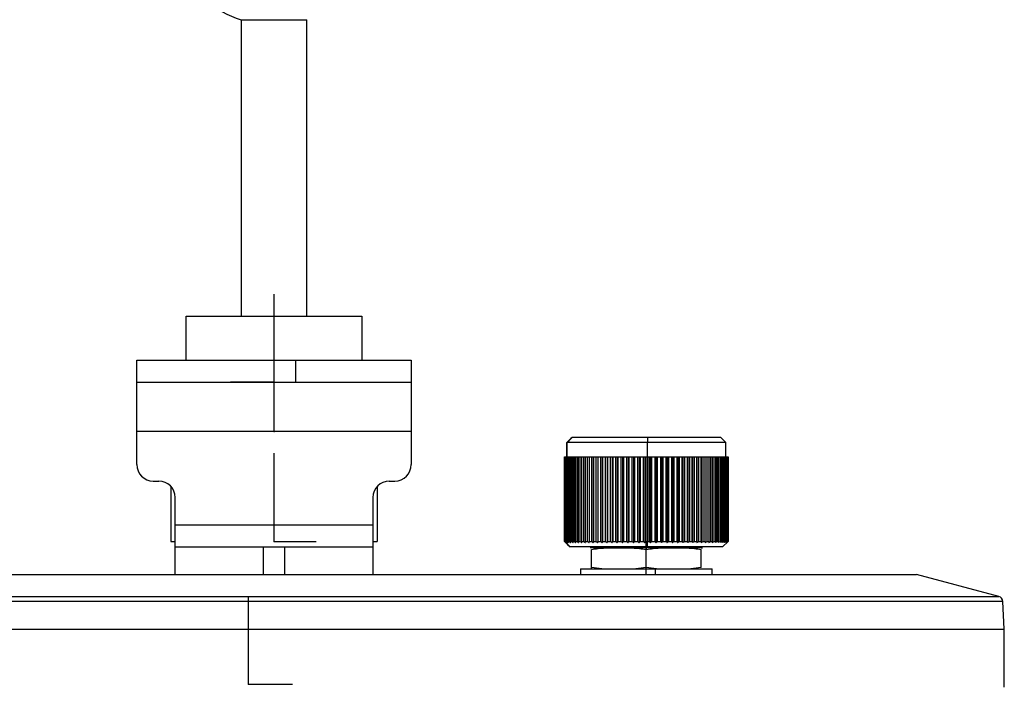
# Model space of a CAD drawing. Header units: millimetres. Extents: x 0 to 325, y 0 to 226.
# Tile 8 of 11: x 61 to 150, y 78 to 139. Entities that reach past the tile are written whole.
import ezdxf

# ---------------------------------------------------------------- set-up
doc = ezdxf.new("R2010")
doc.units = ezdxf.units.MM
doc.header["$PDSIZE"] = -1

msp = doc.modelspace()

# ---------------------------------------------------------------- linework, layer by layer
at = {"color": 7, "linetype": 'Continuous', "lineweight": 25}
for p, q in [((80.931, 138.681), (80.931, 111.681)), ((80.931, 138.681), (86.931, 138.681)), ((86.931, 111.681), (86.931, 138.681)), ((75.931, 111.681), (91.931, 111.681)), ((75.931, 107.681), (75.931, 111.681)), ((91.931, 111.681), (91.931, 107.681)), ((71.431, 107.681), (96.431, 107.681)), ((71.431, 98.181), (71.431, 107.681)), ((85.878, 107.681), (85.878, 105.681)), ((96.431, 107.681), (96.431, 98.181)), ((71.431, 105.681), (96.431, 105.681)), ((96.431, 101.181), (71.431, 101.181)), ((110.953, 100.547), (110.586, 100.181)), ((110.95, 100.531), (110.95, 100.531)), ((111.087, 100.681), (110.953, 100.547)), ((110.953, 100.534), (110.953, 100.547)), ((110.953, 100.547), (110.953, 100.534)), ((111.087, 100.681), (124.581, 100.681)), ((117.941, 100.681), (117.949, 100.181)), ((125.081, 100.181), (124.581, 100.681)), ((110.586, 100.181), (110.586, 98.881)), ((125.081, 100.181), (110.599, 100.181)), ((110.599, 98.881), (110.599, 100.181)), ((117.949, 98.881), (117.949, 100.181)), ((125.081, 98.881), (125.081, 100.181)), ((110.386, 98.881), (125.281, 98.881)), ((110.386, 91.181), (110.386, 98.881)), ((110.399, 98.881), (110.399, 91.181)), ((110.4, 91.181), (110.4, 98.881)), ((110.418, 98.881), (110.418, 91.181)), ((110.456, 91.181), (110.456, 98.881)), ((110.488, 98.881), (110.488, 91.181)), ((110.547, 91.181), (110.547, 98.881)), ((110.594, 98.881), (110.594, 91.181)), ((110.674, 91.181), (110.674, 98.881)), ((110.735, 98.881), (110.735, 91.181)), ((110.836, 91.181), (110.836, 98.881)), ((110.911, 98.881), (110.911, 91.181)), ((111.032, 91.181), (111.032, 98.881)), ((111.12, 98.881), (111.12, 91.181)), ((111.261, 91.181), (111.261, 98.881)), ((111.362, 98.881), (111.362, 91.181)), ((111.522, 91.181), (111.522, 98.881)), ((111.636, 98.881), (111.636, 91.181)), ((111.814, 91.181), (111.814, 98.881)), ((111.939, 98.881), (111.939, 91.181)), ((112.135, 91.181), (112.135, 98.881)), ((112.272, 98.881), (112.272, 91.181)), ((112.484, 91.181), (112.484, 98.881)), ((112.631, 98.881), (112.631, 91.181)), ((112.859, 91.181), (112.859, 98.881)), ((113.006, 98.881), (113.006, 91.076)), ((113.016, 98.881), (113.016, 91.181)), ((113.258, 91.181), (113.258, 98.881)), ((113.404, 98.881), (113.404, 91.076)), ((113.425, 98.881), (113.425, 91.181)), ((113.679, 91.181), (113.679, 98.881)), ((113.824, 98.881), (113.824, 91.076)), ((113.854, 98.881), (113.854, 91.181)), ((114.121, 91.181), (114.121, 98.881)), ((114.263, 98.881), (114.263, 91.076)), ((114.304, 98.881), (114.304, 91.181)), ((114.581, 91.181), (114.581, 98.881)), ((114.719, 98.881), (114.719, 91.076)), ((114.77, 98.881), (114.77, 91.181)), ((115.056, 91.181), (115.056, 98.881)), ((115.191, 98.881), (115.191, 91.076)), ((115.251, 98.881), (115.251, 91.181)), ((115.545, 91.181), (115.545, 98.881)), ((115.676, 98.881), (115.676, 91.076)), ((115.745, 98.881), (115.745, 91.181)), ((116.045, 91.181), (116.045, 98.881)), ((116.171, 98.881), (116.171, 91.076)), ((116.249, 98.881), (116.249, 91.181)), ((116.554, 91.181), (116.554, 98.881)), ((116.674, 98.881), (116.674, 91.076)), ((116.761, 98.881), (116.761, 91.181)), ((117.069, 91.181), (117.069, 98.881)), ((117.183, 98.881), (117.183, 91.076)), ((117.277, 98.881), (117.277, 91.181)), ((117.588, 91.181), (117.588, 98.881)), ((117.695, 98.881), (117.695, 91.076)), ((117.797, 98.881), (117.797, 91.181)), ((117.953, 98.881), (117.953, 91.181)), ((118.108, 91.181), (118.108, 98.881)), ((118.207, 98.881), (118.207, 91.076)), ((118.317, 98.881), (118.317, 91.181)), ((118.627, 91.181), (118.627, 98.881)), ((118.718, 98.881), (118.718, 91.076)), ((118.834, 98.881), (118.834, 91.181)), ((119.142, 91.181), (119.142, 98.881)), ((119.224, 98.881), (119.224, 91.076)), ((119.347, 98.881), (119.347, 91.181)), ((119.65, 91.181), (119.65, 98.881)), ((119.724, 98.881), (119.724, 91.076)), ((119.852, 98.881), (119.852, 91.181)), ((120.15, 91.181), (120.15, 98.881)), ((120.214, 98.881), (120.214, 91.076)), ((120.347, 98.881), (120.347, 91.181)), ((120.638, 91.181), (120.638, 98.881)), ((120.693, 98.881), (120.693, 91.076)), ((120.83, 98.881), (120.83, 91.181)), ((121.112, 91.181), (121.112, 98.881)), ((121.158, 98.881), (121.158, 91.076)), ((121.299, 98.881), (121.299, 91.181)), ((121.571, 91.181), (121.571, 98.881)), ((121.607, 98.881), (121.607, 91.076)), ((121.75, 98.881), (121.75, 91.181)), ((122.011, 91.181), (122.011, 98.881)), ((122.037, 98.881), (122.037, 91.076)), ((122.183, 98.881), (122.183, 91.181)), ((122.431, 91.181), (122.431, 98.881)), ((122.447, 98.881), (122.447, 91.076)), ((122.594, 98.881), (122.594, 91.181)), ((122.829, 91.181), (122.829, 98.881)), ((122.834, 98.881), (122.834, 91.076)), ((122.982, 98.881), (122.982, 91.181)), ((123.202, 91.181), (123.202, 98.881)), ((123.345, 98.881), (123.345, 91.181)), ((123.549, 91.181), (123.549, 98.881)), ((123.681, 98.881), (123.681, 91.181)), ((123.868, 91.181), (123.868, 98.881)), ((123.988, 98.881), (123.988, 91.181)), ((124.158, 91.181), (124.158, 98.881)), ((124.266, 98.881), (124.266, 91.181)), ((124.417, 91.181), (124.417, 98.881)), ((124.512, 98.881), (124.512, 91.181)), ((124.644, 91.181), (124.644, 98.881)), ((124.726, 98.881), (124.726, 91.181)), ((124.838, 91.181), (124.838, 98.881)), ((124.906, 98.881), (124.906, 91.181)), ((124.997, 91.181), (124.997, 98.881)), ((125.051, 98.881), (125.051, 91.181)), ((125.122, 91.181), (125.122, 98.881)), ((125.162, 98.881), (125.162, 91.181)), ((125.211, 91.181), (125.211, 98.881)), ((125.237, 98.881), (125.237, 91.181)), ((125.264, 91.181), (125.264, 98.881)), ((125.275, 98.881), (125.275, 91.181)), ((125.281, 91.181), (125.281, 98.881)), ((72.931, 96.681), (73.431, 96.681)), ((74.543, 96.188), (74.543, 91.181)), ((93.319, 96.188), (93.319, 91.181)), ((94.431, 96.681), (94.931, 96.681)), ((74.931, 88.181), (74.931, 95.181)), ((92.931, 95.181), (92.931, 88.181)), ((74.931, 92.681), (92.931, 92.681)), ((74.543, 91.181), (74.931, 91.181)), ((74.931, 90.681), (92.931, 90.681)), ((82.931, 90.681), (82.931, 88.181)), ((84.931, 88.181), (84.931, 90.681)), ((92.931, 91.181), (93.319, 91.181)), ((110.399, 91.181), (110.4, 91.181)), ((110.418, 91.181), (110.456, 91.181)), ((110.488, 91.181), (110.547, 91.181)), ((110.594, 91.181), (110.674, 91.181)), ((110.735, 91.181), (110.836, 91.181)), ((124.781, 90.681), (110.887, 90.681)), ((110.911, 91.181), (111.032, 91.181)), ((111.12, 91.181), (111.261, 91.181)), ((111.362, 91.181), (111.522, 91.181)), ((111.636, 91.181), (111.814, 91.181)), ((111.939, 91.181), (112.135, 91.181)), ((112.272, 91.181), (112.484, 91.181)), ((112.631, 91.181), (112.859, 91.181)), ((122.908, 90.589), (112.765, 90.589)), ((113.016, 91.181), (113.258, 91.181)), ((113.26, 90.589), (113.26, 90.681)), ((113.425, 91.181), (113.679, 91.181)), ((113.854, 91.181), (114.121, 91.181)), ((114.304, 91.181), (114.581, 91.181)), ((114.77, 91.181), (115.056, 91.181)), ((115.251, 91.181), (115.545, 91.181)), ((115.745, 91.181), (116.045, 91.181)), ((116.249, 91.181), (116.554, 91.181)), ((116.761, 91.181), (117.069, 91.181)), ((117.277, 91.181), (117.588, 91.181)), ((117.797, 91.181), (118.108, 91.181)), ((117.944, 90.681), (117.953, 91.181)), ((118.317, 91.181), (118.627, 91.181)), ((118.834, 91.181), (119.142, 91.181)), ((119.347, 91.181), (119.65, 91.181)), ((119.852, 91.181), (120.15, 91.181)), ((120.347, 91.181), (120.638, 91.181)), ((120.83, 91.181), (121.112, 91.181)), ((121.299, 91.181), (121.571, 91.181)), ((121.75, 91.181), (122.011, 91.181)), ((122.183, 91.181), (122.431, 91.181)), ((122.402, 90.589), (122.402, 90.681)), ((122.594, 91.181), (122.829, 91.181)), ((122.832, 90.587), (122.935, 90.589)), ((122.982, 91.181), (123.202, 91.181)), ((123.345, 91.181), (123.549, 91.181)), ((123.681, 91.181), (123.868, 91.181)), ((123.988, 91.181), (124.158, 91.181)), ((124.266, 91.181), (124.417, 91.181)), ((124.512, 91.181), (124.644, 91.181)), ((124.726, 91.181), (124.838, 91.181)), ((124.781, 90.681), (125.281, 91.181)), ((124.906, 91.181), (124.997, 91.181)), ((125.051, 91.181), (125.122, 91.181)), ((125.162, 91.181), (125.211, 91.181)), ((125.237, 91.181), (125.264, 91.181)), ((125.275, 91.181), (125.281, 91.181)), ((112.831, 88.681), (112.831, 90.453)), ((117.831, 88.81), (117.831, 90.453)), ((122.831, 88.81), (122.831, 90.453)), ((113.771, 88.681), (112.831, 88.81)), ((117.831, 88.81), (116.891, 88.681)), ((118.771, 88.681), (117.831, 88.81)), ((122.831, 88.81), (121.891, 88.681)), ((25.431, 88.181), (142.431, 88.181)), ((111.831, 88.681), (111.831, 88.181)), ((111.831, 88.681), (123.831, 88.681)), ((118.642, 88.681), (118.642, 88.181)), ((123.831, 88.181), (123.831, 88.681)), ((149.928, 86.172), (142.431, 88.181)), ((17.934, 86.172), (149.928, 86.172)), ((150.298, 85.715), (17.564, 85.715)), ((150.431, 83.181), (150.298, 85.715)), ((17.431, 83.181), (150.431, 83.181)), ((150.431, 77.906), (150.431, 83.181))]:
    msp.add_line(p, q, dxfattribs=at)
at = {"color": 7, "linetype": 'Continuous'}
for p, q in [((83.931, 105.681), (83.931, 113.707)), ((83.931, 101.181), (83.931, 109.207)), ((83.931, 105.681), (79.967, 105.681)), ((83.931, 101.181), (80.141, 101.181)), ((83.931, 91.181), (83.931, 99.207)), ((117.831, 88.181), (117.831, 96.207)), ((83.931, 91.181), (87.77, 91.181)), ((117.831, 88.181), (121.807, 88.181)), ((81.602, 78.189), (81.602, 86.215)), ((81.602, 78.189), (85.615, 78.189))]:
    msp.add_line(p, q, dxfattribs=at)
at = {"color": 7, "linetype": 'Continuous', "lineweight": 25, "flags": 128}
for points in [[(110.599, 100.181), (110.796, 100.377), (110.95, 100.531)], [(110.95, 100.531), (111.034, 100.615), (111.1, 100.681)], [(110.386, 91.181), (110.667, 90.901), (110.887, 90.681)], [(110.9, 90.681), (110.619, 90.961), (110.399, 91.181)]]:
    msp.add_lwpolyline(points, dxfattribs=at)
at = {"color": 7, "linetype": 'Continuous', "lineweight": 25}
for centre, radius, start, end in [((83.931, 148.221), 10, 210.50016, 252.5424), ((72.931, 98.181), 1.5, 180, 270), ((94.931, 98.181), 1.5, 270, 0), ((73.431, 95.181), 1.5, 0, 90), ((94.431, 95.181), 1.5, 90, 180), ((149.799, 85.689), 0.5, 3, 75)]:
    msp.add_arc(centre, radius, start, end, dxfattribs=at)
for points, knots in [([(110.4, 91.181), (110.421, 91.161), (110.459, 91.126), (110.497, 91.091), (110.513, 91.076)], [0, 0, 0, 0, 0.56, 1, 1, 1, 1]), ([(110.513, 91.076), (110.496, 91.096), (110.464, 91.13), (110.432, 91.166), (110.418, 91.181)], [0, 0, 0, 0, 0.56, 1, 1, 1, 1]), ([(110.456, 91.181), (110.478, 91.161), (110.518, 91.126), (110.558, 91.091), (110.575, 91.076)], [0, 0, 0, 0, 0.56, 1, 1, 1, 1]), ([(110.575, 91.076), (110.559, 91.096), (110.53, 91.13), (110.501, 91.166), (110.488, 91.181)], [0, 0, 0, 0, 0.56, 1, 1, 1, 1]), ([(110.547, 91.181), (110.571, 91.161), (110.612, 91.126), (110.654, 91.091), (110.673, 91.076)], [0, 0, 0, 0, 0.56, 1, 1, 1, 1]), ([(110.673, 91.076), (110.658, 91.096), (110.632, 91.13), (110.606, 91.166), (110.594, 91.181)], [0, 0, 0, 0, 0.56, 1, 1, 1, 1]), ([(110.674, 91.181), (110.699, 91.161), (110.742, 91.126), (110.786, 91.091), (110.805, 91.076)], [0, 0, 0, 0, 0.56, 1, 1, 1, 1]), ([(110.805, 91.076), (110.792, 91.096), (110.768, 91.13), (110.745, 91.166), (110.735, 91.181)], [0, 0, 0, 0, 0.56, 1, 1, 1, 1]), ([(110.836, 91.181), (110.861, 91.161), (110.906, 91.126), (110.951, 91.091), (110.971, 91.076)], [0, 0, 0, 0, 0.56, 1, 1, 1, 1]), ([(110.971, 91.076), (110.96, 91.096), (110.94, 91.13), (110.92, 91.166), (110.911, 91.181)], [0, 0, 0, 0, 0.56, 1, 1, 1, 1]), ([(111.032, 91.181), (111.058, 91.161), (111.104, 91.126), (111.15, 91.091), (111.171, 91.076)], [0, 0, 0, 0, 0.56, 1, 1, 1, 1]), ([(111.171, 91.076), (111.161, 91.096), (111.144, 91.13), (111.128, 91.166), (111.12, 91.181)], [0, 0, 0, 0, 0.56, 1, 1, 1, 1]), ([(111.261, 91.181), (111.288, 91.161), (111.335, 91.126), (111.382, 91.091), (111.403, 91.076)], [0, 0, 0, 0, 0.56, 1, 1, 1, 1]), ([(111.403, 91.076), (111.395, 91.096), (111.382, 91.13), (111.368, 91.166), (111.362, 91.181)], [0, 0, 0, 0, 0.56, 1, 1, 1, 1]), ([(111.522, 91.181), (111.549, 91.161), (111.597, 91.126), (111.645, 91.091), (111.667, 91.076)], [0, 0, 0, 0, 0.56, 1, 1, 1, 1]), ([(111.667, 91.076), (111.661, 91.096), (111.651, 91.13), (111.64, 91.166), (111.636, 91.181)], [0, 0, 0, 0, 0.56, 1, 1, 1, 1]), ([(111.814, 91.181), (111.841, 91.161), (111.89, 91.126), (111.939, 91.091), (111.96, 91.076)], [0, 0, 0, 0, 0.56, 1, 1, 1, 1]), ([(111.96, 91.076), (111.956, 91.096), (111.949, 91.13), (111.943, 91.166), (111.939, 91.181)], [0, 0, 0, 0, 0.56, 1, 1, 1, 1]), ([(112.135, 91.181), (112.162, 91.161), (112.212, 91.126), (112.261, 91.091), (112.282, 91.076)], [0, 0, 0, 0, 0.56, 1, 1, 1, 1]), ([(112.282, 91.076), (112.28, 91.096), (112.277, 91.13), (112.273, 91.166), (112.272, 91.181)], [0, 0, 0, 0, 0.56, 1, 1, 1, 1]), ([(112.484, 91.181), (112.511, 91.161), (112.561, 91.126), (112.61, 91.091), (112.632, 91.076)], [0, 0, 0, 0, 0.56, 1, 1, 1, 1]), ([(112.632, 91.076), (112.632, 91.096), (112.632, 91.13), (112.631, 91.166), (112.631, 91.181)], [0, 0, 0, 0, 0.56, 1, 1, 1, 1]), ([(113.26, 90.582), (113.189, 90.583), (113.011, 90.583), (112.833, 90.587), (112.727, 90.589)], [0, 0, 0, 0, 0.399317, 1, 1, 1, 1]), ([(112.831, 90.453), (113.245, 90.519), (113.662, 90.585), (114.088, 90.587), (114.12, 90.587), (114.229, 90.588), (114.637, 90.588), (115.329, 90.588), (116.021, 90.588), (116.435, 90.588), (116.547, 90.588), (116.996, 90.585), (117.415, 90.519), (117.831, 90.453)], [0, 0, 0, 0, 0.249296, 0.251387, 0.255284, 0.268493, 0.316575, 0.499399, 0.68285, 0.730774, 0.747553, 0.749496, 1, 1, 1, 1]), ([(112.859, 91.181), (112.886, 91.161), (112.935, 91.126), (112.984, 91.091), (113.006, 91.076)], [0, 0, 0, 0, 0.56, 1, 1, 1, 1]), ([(113.006, 91.076), (113.008, 91.096), (113.011, 91.13), (113.015, 91.166), (113.016, 91.181)], [0, 0, 0, 0, 0.56, 1, 1, 1, 1]), ([(113.258, 91.181), (113.285, 91.161), (113.334, 91.126), (113.383, 91.091), (113.404, 91.076)], [0, 0, 0, 0, 0.56, 1, 1, 1, 1]), ([(113.404, 91.076), (113.408, 91.096), (113.415, 91.13), (113.422, 91.166), (113.425, 91.181)], [0, 0, 0, 0, 0.56, 1, 1, 1, 1]), ([(113.679, 91.181), (113.706, 91.161), (113.754, 91.126), (113.803, 91.091), (113.824, 91.076)], [0, 0, 0, 0, 0.56, 1, 1, 1, 1]), ([(113.824, 91.076), (113.83, 91.096), (113.84, 91.13), (113.85, 91.166), (113.854, 91.181)], [0, 0, 0, 0, 0.56, 1, 1, 1, 1]), ([(114.121, 91.181), (114.147, 91.161), (114.195, 91.126), (114.242, 91.091), (114.263, 91.076)], [0, 0, 0, 0, 0.56, 1, 1, 1, 1]), ([(114.263, 91.076), (114.271, 91.096), (114.284, 91.13), (114.298, 91.166), (114.304, 91.181)], [0, 0, 0, 0, 0.56, 1, 1, 1, 1]), ([(114.581, 91.181), (114.606, 91.161), (114.653, 91.126), (114.699, 91.091), (114.719, 91.076)], [0, 0, 0, 0, 0.56, 1, 1, 1, 1]), ([(114.719, 91.076), (114.729, 91.096), (114.746, 91.13), (114.762, 91.166), (114.77, 91.181)], [0, 0, 0, 0, 0.56, 1, 1, 1, 1]), ([(115.056, 91.181), (115.081, 91.161), (115.126, 91.126), (115.171, 91.091), (115.191, 91.076)], [0, 0, 0, 0, 0.56, 1, 1, 1, 1]), ([(115.191, 91.076), (115.202, 91.096), (115.222, 91.13), (115.242, 91.166), (115.251, 91.181)], [0, 0, 0, 0, 0.56, 1, 1, 1, 1]), ([(115.545, 91.181), (115.57, 91.161), (115.613, 91.126), (115.657, 91.091), (115.676, 91.076)], [0, 0, 0, 0, 0.56, 1, 1, 1, 1]), ([(115.676, 91.076), (115.689, 91.096), (115.712, 91.13), (115.735, 91.166), (115.745, 91.181)], [0, 0, 0, 0, 0.56, 1, 1, 1, 1]), ([(116.045, 91.181), (116.069, 91.161), (116.11, 91.126), (116.152, 91.091), (116.171, 91.076)], [0, 0, 0, 0, 0.56, 1, 1, 1, 1]), ([(116.171, 91.076), (116.185, 91.096), (116.211, 91.13), (116.237, 91.166), (116.249, 91.181)], [0, 0, 0, 0, 0.56, 1, 1, 1, 1]), ([(116.554, 91.181), (116.577, 91.161), (116.616, 91.126), (116.656, 91.091), (116.674, 91.076)], [0, 0, 0, 0, 0.56, 1, 1, 1, 1]), ([(116.674, 91.076), (116.69, 91.096), (116.719, 91.13), (116.748, 91.166), (116.761, 91.181)], [0, 0, 0, 0, 0.56, 1, 1, 1, 1]), ([(117.069, 91.181), (117.09, 91.161), (117.128, 91.126), (117.166, 91.091), (117.183, 91.076)], [0, 0, 0, 0, 0.56, 1, 1, 1, 1]), ([(117.183, 91.076), (117.2, 91.096), (117.232, 91.13), (117.264, 91.166), (117.277, 91.181)], [0, 0, 0, 0, 0.56, 1, 1, 1, 1]), ([(117.588, 91.181), (117.608, 91.161), (117.643, 91.126), (117.679, 91.091), (117.695, 91.076)], [0, 0, 0, 0, 0.56, 1, 1, 1, 1]), ([(117.695, 91.076), (117.714, 91.096), (117.748, 91.13), (117.782, 91.166), (117.797, 91.181)], [0, 0, 0, 0, 0.56, 1, 1, 1, 1]), ([(117.831, 90.453), (118.245, 90.519), (118.662, 90.585), (119.088, 90.587), (119.12, 90.587), (119.229, 90.588), (119.637, 90.588), (120.329, 90.588), (121.021, 90.588), (121.435, 90.588), (121.547, 90.588), (121.996, 90.585), (122.415, 90.519), (122.831, 90.453)], [0, 0, 0, 0, 0.249296, 0.251387, 0.255284, 0.268493, 0.316575, 0.499399, 0.68285, 0.730774, 0.747553, 0.749496, 1, 1, 1, 1]), ([(117.831, 90.58), (117.831, 90.584), (117.831, 90.595), (117.831, 90.508), (117.831, 90.453)], [0, 0, 0, 0, 0.358844, 1, 1, 1, 1]), ([(118.108, 91.181), (118.127, 91.161), (118.16, 91.126), (118.193, 91.091), (118.207, 91.076)], [0, 0, 0, 0, 0.56, 1, 1, 1, 1]), ([(118.207, 91.076), (118.228, 91.096), (118.264, 91.13), (118.301, 91.166), (118.317, 91.181)], [0, 0, 0, 0, 0.56, 1, 1, 1, 1]), ([(118.627, 91.181), (118.644, 91.161), (118.674, 91.126), (118.705, 91.091), (118.718, 91.076)], [0, 0, 0, 0, 0.56, 1, 1, 1, 1]), ([(118.718, 91.076), (118.74, 91.096), (118.779, 91.13), (118.817, 91.166), (118.834, 91.181)], [0, 0, 0, 0, 0.56, 1, 1, 1, 1]), ([(119.142, 91.181), (119.157, 91.161), (119.185, 91.126), (119.212, 91.091), (119.224, 91.076)], [0, 0, 0, 0, 0.56, 1, 1, 1, 1]), ([(119.224, 91.076), (119.247, 91.096), (119.288, 91.13), (119.329, 91.166), (119.347, 91.181)], [0, 0, 0, 0, 0.56, 1, 1, 1, 1]), ([(119.65, 91.181), (119.664, 91.161), (119.688, 91.126), (119.713, 91.091), (119.724, 91.076)], [0, 0, 0, 0, 0.56, 1, 1, 1, 1]), ([(119.724, 91.076), (119.748, 91.096), (119.791, 91.13), (119.833, 91.166), (119.852, 91.181)], [0, 0, 0, 0, 0.56, 1, 1, 1, 1]), ([(120.15, 91.181), (120.162, 91.161), (120.183, 91.126), (120.205, 91.091), (120.214, 91.076)], [0, 0, 0, 0, 0.56, 1, 1, 1, 1]), ([(120.214, 91.076), (120.239, 91.096), (120.284, 91.13), (120.328, 91.166), (120.347, 91.181)], [0, 0, 0, 0, 0.56, 1, 1, 1, 1]), ([(120.638, 91.181), (120.648, 91.161), (120.667, 91.126), (120.685, 91.091), (120.693, 91.076)], [0, 0, 0, 0, 0.56, 1, 1, 1, 1]), ([(120.693, 91.076), (120.719, 91.096), (120.765, 91.13), (120.81, 91.166), (120.83, 91.181)], [0, 0, 0, 0, 0.56, 1, 1, 1, 1]), ([(121.112, 91.181), (121.121, 91.161), (121.136, 91.126), (121.151, 91.091), (121.158, 91.076)], [0, 0, 0, 0, 0.56, 1, 1, 1, 1]), ([(121.158, 91.076), (121.184, 91.096), (121.231, 91.13), (121.278, 91.166), (121.299, 91.181)], [0, 0, 0, 0, 0.56, 1, 1, 1, 1]), ([(121.571, 91.181), (121.578, 91.161), (121.59, 91.126), (121.602, 91.091), (121.607, 91.076)], [0, 0, 0, 0, 0.56, 1, 1, 1, 1]), ([(121.607, 91.076), (121.634, 91.096), (121.681, 91.13), (121.729, 91.166), (121.75, 91.181)], [0, 0, 0, 0, 0.56, 1, 1, 1, 1]), ([(122.011, 91.181), (122.016, 91.161), (122.025, 91.126), (122.033, 91.091), (122.037, 91.076)], [0, 0, 0, 0, 0.56, 1, 1, 1, 1]), ([(122.037, 91.076), (122.064, 91.096), (122.113, 91.13), (122.161, 91.166), (122.183, 91.181)], [0, 0, 0, 0, 0.56, 1, 1, 1, 1]), ([(122.431, 91.181), (122.434, 91.161), (122.439, 91.126), (122.445, 91.091), (122.447, 91.076)], [0, 0, 0, 0, 0.56, 1, 1, 1, 1]), ([(122.447, 91.076), (122.474, 91.096), (122.523, 91.13), (122.572, 91.166), (122.594, 91.181)], [0, 0, 0, 0, 0.56, 1, 1, 1, 1]), ([(122.829, 91.181), (122.83, 91.161), (122.832, 91.126), (122.833, 91.091), (122.834, 91.076)], [0, 0, 0, 0, 0.56, 1, 1, 1, 1]), ([(122.834, 91.076), (122.862, 91.096), (122.911, 91.13), (122.96, 91.166), (122.982, 91.181)], [0, 0, 0, 0, 0.56, 1, 1, 1, 1]), ([(123.202, 91.181), (123.201, 91.161), (123.199, 91.126), (123.198, 91.091), (123.197, 91.076)], [0, 0, 0, 0, 0.56, 1, 1, 1, 1]), ([(123.197, 91.076), (123.225, 91.096), (123.274, 91.13), (123.323, 91.166), (123.345, 91.181)], [0, 0, 0, 0, 0.56, 1, 1, 1, 1]), ([(123.549, 91.181), (123.546, 91.161), (123.541, 91.126), (123.536, 91.091), (123.534, 91.076)], [0, 0, 0, 0, 0.56, 1, 1, 1, 1]), ([(123.534, 91.076), (123.561, 91.096), (123.61, 91.13), (123.659, 91.166), (123.681, 91.181)], [0, 0, 0, 0, 0.56, 1, 1, 1, 1]), ([(123.868, 91.181), (123.864, 91.161), (123.855, 91.126), (123.847, 91.091), (123.843, 91.076)], [0, 0, 0, 0, 0.56, 1, 1, 1, 1]), ([(123.843, 91.076), (123.87, 91.096), (123.919, 91.13), (123.967, 91.166), (123.988, 91.181)], [0, 0, 0, 0, 0.56, 1, 1, 1, 1]), ([(124.158, 91.181), (124.151, 91.161), (124.14, 91.126), (124.128, 91.091), (124.122, 91.076)], [0, 0, 0, 0, 0.56, 1, 1, 1, 1]), ([(124.122, 91.076), (124.149, 91.096), (124.197, 91.13), (124.245, 91.166), (124.266, 91.181)], [0, 0, 0, 0, 0.56, 1, 1, 1, 1]), ([(124.417, 91.181), (124.409, 91.161), (124.393, 91.126), (124.378, 91.091), (124.371, 91.076)], [0, 0, 0, 0, 0.56, 1, 1, 1, 1]), ([(124.371, 91.076), (124.398, 91.096), (124.445, 91.13), (124.491, 91.166), (124.512, 91.181)], [0, 0, 0, 0, 0.56, 1, 1, 1, 1]), ([(124.644, 91.181), (124.634, 91.161), (124.615, 91.126), (124.597, 91.091), (124.589, 91.076)], [0, 0, 0, 0, 0.56, 1, 1, 1, 1]), ([(124.589, 91.076), (124.614, 91.096), (124.66, 91.13), (124.706, 91.166), (124.726, 91.181)], [0, 0, 0, 0, 0.56, 1, 1, 1, 1]), ([(124.838, 91.181), (124.826, 91.161), (124.804, 91.126), (124.782, 91.091), (124.773, 91.076)], [0, 0, 0, 0, 0.56, 1, 1, 1, 1]), ([(124.773, 91.076), (124.798, 91.096), (124.842, 91.13), (124.886, 91.166), (124.906, 91.181)], [0, 0, 0, 0, 0.56, 1, 1, 1, 1]), ([(124.997, 91.181), (124.983, 91.161), (124.959, 91.126), (124.934, 91.091), (124.923, 91.076)], [0, 0, 0, 0, 0.56, 1, 1, 1, 1]), ([(124.923, 91.076), (124.947, 91.096), (124.99, 91.13), (125.033, 91.166), (125.051, 91.181)], [0, 0, 0, 0, 0.56, 1, 1, 1, 1]), ([(125.122, 91.181), (125.106, 91.161), (125.079, 91.126), (125.051, 91.091), (125.039, 91.076)], [0, 0, 0, 0, 0.56, 1, 1, 1, 1]), ([(125.039, 91.076), (125.062, 91.096), (125.103, 91.13), (125.144, 91.166), (125.162, 91.181)], [0, 0, 0, 0, 0.56, 1, 1, 1, 1]), ([(125.211, 91.181), (125.194, 91.161), (125.164, 91.126), (125.133, 91.091), (125.12, 91.076)], [0, 0, 0, 0, 0.56, 1, 1, 1, 1]), ([(125.12, 91.076), (125.142, 91.096), (125.181, 91.13), (125.219, 91.166), (125.237, 91.181)], [0, 0, 0, 0, 0.56, 1, 1, 1, 1]), ([(125.264, 91.181), (125.246, 91.161), (125.213, 91.126), (125.18, 91.091), (125.165, 91.076)], [0, 0, 0, 0, 0.56, 1, 1, 1, 1]), ([(125.165, 91.076), (125.186, 91.096), (125.223, 91.13), (125.259, 91.166), (125.275, 91.181)], [0, 0, 0, 0, 0.56, 1, 1, 1, 1])]:
    msp.add_open_spline(points, degree=3, knots=knots, dxfattribs=at)
at = {"color": 7, "linetype": 'Continuous'}
for p in [(83.931, 105.681), (83.931, 101.181), (83.931, 91.181), (117.831, 88.181), (81.602, 78.189)]:
    msp.add_point(p, dxfattribs=at)

doc.saveas('drawing.dxf')
